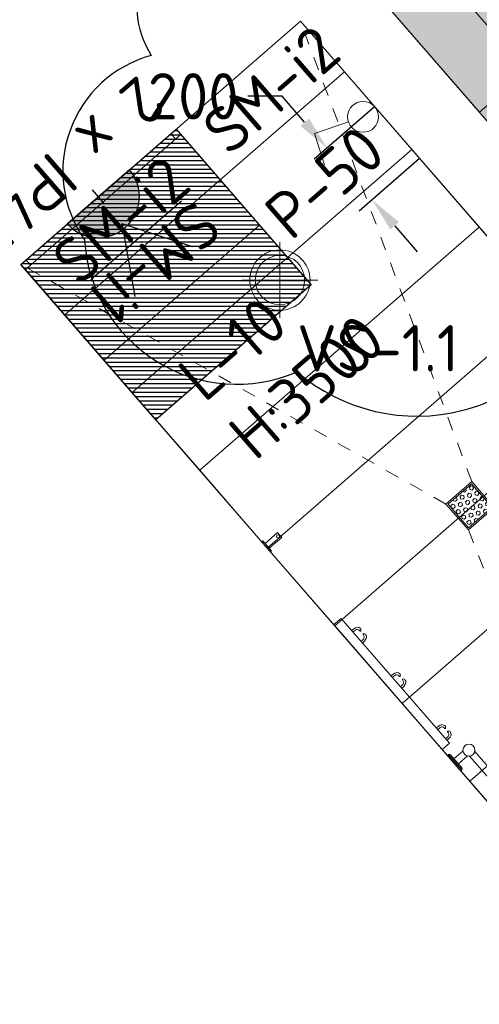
# Model space of a CAD drawing. Header units: millimetres. Extents: x -3074 to 179405, y -22 to 114374.
# Tile 65 of 184: x 147721 to 149062, y 75278 to 78148. Entities that reach past the tile are written whole.
import ezdxf

# ---------------------------------------------------------------- set-up
doc = ezdxf.new("R2010")
doc.units = ezdxf.units.MM
doc.linetypes.add('Hidden_100', pattern=[80, 40, -40])
doc.layers.get('0').update_dxf_attribs({"true_color": 0x000000})
for name, color, linetype, true_color in [('_SA-DIM', 1, 'Continuous', 0xff0000), ('_SA-ELEKTER_pistikupesad', 7, 'Continuous', 0x9900cc), ('_SA-LAGI_tekst', 7, 'Continuous', 0x7f4f3f), ('_SA-MÄRKUSED', 1, 'Continuous', 0xff0000)]:
    doc.layers.add(name, color=color, linetype=linetype, true_color=true_color)
for name, color, linetype, lineweight, true_color in [('_SA-ELEKTER_tekst', 7, 'Continuous', 9, 0x9900cc), ('_SA-LAGI', 7, 'Continuous', 9, 0x5b5b5b), ('_SA-LAGI_hatch', 7, 'Continuous', 5, 0x787878), ('_SA-PORAND', 7, 'Continuous', 9, 0x5b5b5b), ('_SA-PORAND_hatch', 254, 'Continuous', 9, 0xbebebe), ('_SA-PORAND_tekst', 7, 'Continuous', 9, 0x5b5b5b), ('_SA-SANTEHN', 7, 'Continuous', 13, 0x4c5f99), ('_SA-SANTEHN_trapp', 7, 'Continuous', 0, 0x4c6099), ('_SA-SEIN_dim', 1, 'Continuous', 13, 0xff0000), ('_SA-SISUSTUS_kohtkindel', 7, 'Continuous', 15, 0x7f4f3f), ('_SA-VALGUSTUS', 20, 'Continuous', 13, 0xff3f00), ('_SA-VALGUSTUS_DIM', 240, 'Continuous', 13, 0xff003f), ('_SA-VALGUSTUS_lulitid', 240, 'Continuous', 9, 0xff003f)]:
    doc.layers.add(name, color=color, linetype=linetype, lineweight=lineweight, true_color=true_color)
doc.styles.add('Arial Regular', font='txt')
doc.styles.add('DIN Pro Light-Light', font='txt')
doc.styles.add('DIN Pro Medium-Medium', font='txt')
doc.dimstyles.new('INP_100_DIM', dxfattribs={"dimtxt": 135, "dimasz": 100, "dimexe": 50, "dimexo": 0.5, "dimgap": 20, "dimtad": 0, "dimtih": 1, "dimtoh": 1, "dimdec": 0, "dimzin": 1, "dimdsep": 46, "dimtxsty": 'DIN Pro Light-Light', "dimcen": 2.5, "dimadec": 1, "dimazin": 1, "dimtfac": 1, "dimtdec": 4, "dimtix": 1, "dimtofl": 0, "dimtmove": 1, "dimatfit": 3, "dimfxl": 1, "dimtolj": 1, "dimtzin": 1, "dimarcsym": 0})

# ---------------------------------------------------------------- blocks, each defined once
blk = doc.blocks.new('B1')
at = {"color": 0, "linetype": 'ByBlock', "lineweight": -2}
for p, q in [((-30, 0), (-30, -4)), ((-30, 0), (30, 0)), ((30, 0), (30, -4)), ((535, 0), (535, -4)), ((595, 0), (535, 0)), ((595, 0), (595, -4)), ((-30, -4), (30, -4)), ((-25, -8), (25.2, -8)), ((-10, -43.1), (-10, -8)), ((10, -43.1), (10, -8)), ((595, -4), (535, -4)), ((590, -8), (539.8, -8)), ((555, -43.1), (555, -8)), ((575, -43.1), (575, -8)), ((14.4, -47.5), (550.6, -47.5)), ((14.4, -67.5), (550.6, -67.5))]:
    blk.add_line(p, q, dxfattribs=at)
for centre in [(0, -57.5), (565, -57.5)]:
    blk.add_circle(centre, 17.5, dxfattribs=at)
for centre, start, end in [((-25.1, -3), 191.7878, 270.8926), ((25.1, -3), 269.1074, 348.2122), ((539.9, -3), 191.7878, 270.8926), ((590.1, -3), 269.1074, 348.2122)]:
    blk.add_arc(centre, 5.03, start, end, dxfattribs=at)
blk = doc.blocks.new('nagipealt')
at = {"color": 0, "linetype": 'ByBlock', "lineweight": -2}
for points in [[(-4, -9.5), (-52, -9.5), (-52, 9.5), (-4, 9.5)], [(-4, -19), (0, -19), (0, 19), (-4, 19)]]:
    blk.add_lwpolyline(points, close=True, dxfattribs=at)
blk.add_circle((-46, 0), 4.5, dxfattribs=at)
blk = doc.blocks.new('SM-i2')
at = {"color": 0, "linetype": 'ByBlock', "lineweight": -2}
blk.add_lwpolyline([(20, -20), (20, 0), (0, 0), (0, -20)], close=True, dxfattribs=at)
at = {"color": 0, "linetype": 'ByBlock', "lineweight": -2, "insert": (304.5, -27.6), "char_height": 135, "width": 1240.295, "attachment_point": 2, "style": 'DIN Pro Medium-Medium'}
blk.add_mtext('SM-i2', dxfattribs=at)
blk = doc.blocks.new('SM-i1')
at = {"color": 0, "linetype": 'ByBlock', "lineweight": -2}
blk.add_lwpolyline([(300, -350), (300, 0), (-300, 0), (-300, -350)], close=True, dxfattribs=at)
at = {"color": 0, "linetype": 'ByBlock', "lineweight": -2, "insert": (2.1, -50.5), "char_height": 135, "width": 1193.082, "attachment_point": 2, "style": 'DIN Pro Medium-Medium'}
blk.add_mtext('SM-i1', dxfattribs=at)
blk = doc.blocks.new('_SA pistik(syvistatud) IP45x2')
at = {"linetype": 'ByBlock', "lineweight": -2}
blk.add_hatch(color=0, dxfattribs=at).paths.add_polyline_path([(-80.1, 0), (80.1, 0), (80.1, 1.8), (80, 3.5), (79.9, 5.3), (79.7, 7.1), (79.5, 9), (79.3, 10.8), (79, 12.6), (78.6, 14.5), (78.2, 16.3), (77.8, 18.2), (77.3, 20), (76.8, 21.9), (76.2, 23.7), (75.6, 25.5), (74.9, 27.4), (74.2, 29.2), (73.4, 31), (72.6, 32.8), (71.8, 34.6), (70.8, 36.4), (69.9, 38.2), (68.9, 39.9), (67.8, 41.7), (66.7, 43.4), (65.6, 45), (64.4, 46.7), (63.1, 48.3), (61.8, 49.9), (60.5, 51.5), (59.1, 53), (57.7, 54.5), (56.3, 56), (54.8, 57.4), (53.3, 58.8), (51.7, 60.1), (50.2, 61.4), (48.5, 62.7), (46.9, 63.9), (45.2, 65.1), (43.5, 66.2), (41.8, 67.3), (40.1, 68.3), (38.3, 69.3), (36.5, 70.3), (34.7, 71.2), (32.9, 72), (31.1, 72.8), (29.3, 73.5), (27.4, 74.2), (25.6, 74.9), (23.7, 75.5), (21.9, 76), (20, 76.5), (18.2, 77), (16.3, 77.4), (14.5, 77.8), (12.6, 78.1), (10.8, 78.4), (9, 78.6), (7.2, 78.8), (5.3, 78.9), (3.5, 79), (1.8, 79.1), (0, 79.1), (-1.8, 79.1), (-3.5, 79), (-5.3, 78.9), (-7.2, 78.8), (-9, 78.6), (-10.8, 78.4), (-12.6, 78.1), (-14.5, 77.8), (-16.3, 77.4), (-18.2, 77), (-20, 76.5), (-21.9, 76), (-23.7, 75.5), (-25.6, 74.9), (-27.4, 74.2), (-29.3, 73.5), (-31.1, 72.8), (-32.9, 72), (-34.7, 71.2), (-36.5, 70.3), (-38.3, 69.3), (-40.1, 68.3), (-41.8, 67.3), (-43.5, 66.2), (-45.2, 65.1), (-46.9, 63.9), (-48.5, 62.7), (-50.2, 61.4), (-51.7, 60.1), (-53.3, 58.8), (-54.8, 57.4), (-56.3, 56), (-57.7, 54.5), (-59.1, 53), (-60.5, 51.5), (-61.8, 49.9), (-63.1, 48.3), (-64.4, 46.7), (-65.6, 45), (-66.7, 43.4), (-67.8, 41.7), (-68.9, 39.9), (-69.9, 38.2), (-70.8, 36.4), (-71.8, 34.6), (-72.6, 32.8), (-73.4, 31), (-74.2, 29.2), (-74.9, 27.4), (-75.6, 25.5), (-76.2, 23.7), (-76.8, 21.9), (-77.3, 20), (-77.8, 18.2), (-78.2, 16.3), (-78.6, 14.5), (-79, 12.6), (-79.3, 10.8), (-79.5, 9), (-79.7, 7.1), (-79.9, 5.3), (-80, 3.5), (-80.1, 1.8)], flags=0)
at = {"color": 0, "linetype": 'ByBlock', "lineweight": -2}
for p, q in [((0, 68.7), (-73.7, 192.2)), ((0, 68.7), (73.7, 192.2)), ((116.6, 111.4), (-116.6, 111.4)), ((17.9, 0), (-17.9, 0)), ((0, 17.9), (0, -17.9))]:
    blk.add_line(p, q, dxfattribs=at)
blk.add_lwpolyline([(-80.1, 0), (80.1, 0, 0.986995)], format="xyb", close=True, dxfattribs=at)
at = {"color": 0, "linetype": 'ByBlock', "lineweight": -2, "insert": (-102.9, 308.9, 0), "char_height": 0.18, "width": 1.372, "attachment_point": 1, "style": 'Arial Regular'}
blk.add_mtext('IP45', dxfattribs=at)
blk = doc.blocks.new('*D378')
at = {"layer": '_SA-SEIN_dim', "color": 0, "lineweight": -2}
for p, q in [((147576.4, 75403.9), (147405.6, 75255.5)), ((147509, 75212.8), (147548.3, 75167.6)), ((147822, 74852.7), (147782.7, 74897.9)), ((148020.6, 74892.9), (147849.9, 74744.4))]:
    blk.add_line(p, q, dxfattribs=at)
at = {"layer": '_SA-SEIN_dim', "color": 0}
for points in [[(147521.5, 75223.7), (147496.4, 75201.9), (147443.4, 75288.3)], [(147809.4, 74841.8), (147834.6, 74863.6), (147887.6, 74777.2)]]:
    blk.add_solid(points, dxfattribs=at)
at = {"layer": 'Defpoints', "color": 0}
for p in [(147576.8, 75404.2), (148021, 74893.2), (147887.6, 74777.2)]:
    blk.add_point(p, dxfattribs=at)
at = {"layer": '_SA-SEIN_dim', "color": 0, "insert": (147665.5, 75032.8), "char_height": 135, "attachment_point": 5, "style": 'DIN Pro Light-Light'}
blk.add_mtext('\\A1;677', dxfattribs=at)
blk = doc.blocks.new('VS-1.1 01')
at = {"color": 0, "linetype": 'ByBlock', "lineweight": -2}
for p, q in [((0, -220.5), (0, 220.5)), ((-220.5, 0), (220.5, 0))]:
    blk.add_line(p, q, dxfattribs=at)
for radius in [176, 144]:
    blk.add_circle((0, 0), radius, dxfattribs=at)
at = {"color": 0, "linetype": 'ByBlock', "lineweight": -2, "insert": (100, -262), "char_height": 270, "width": 2611.475, "attachment_point": 1, "style": 'DIN Pro Medium-Medium'}
blk.add_mtext('VS-1.1', dxfattribs=at)
blk = doc.blocks.new('_SA Lyliti x1')
at = {"color": 0, "linetype": 'ByBlock', "lineweight": -2}
for p, q in [((-32.5, 94.3), (-93.1, 74.9)), ((-9.8, 28.4), (-32.5, 94.3))]:
    blk.add_line(p, q, dxfattribs=at)
blk.add_circle((0, 0), 30, dxfattribs=at)
blk = doc.blocks.new('*D619')
at = {"layer": '_SA-VALGUSTUS_DIM', "color": 0, "lineweight": -2}
for p, q in [((148486.9, 77924.5), (148386.9, 77924.5)), ((148552.5, 77849.1), (148486.9, 77924.5)), ((148756.4, 77893.7), (148580.4, 77740.8)), ((148887.6, 77742.8), (148711.6, 77589.8)), ((148815, 77547.2), (148880.6, 77471.7))]:
    blk.add_line(p, q, dxfattribs=at)
at = {"layer": '_SA-VALGUSTUS_DIM', "color": 0}
for points in [[(148540, 77838.1), (148565.1, 77860), (148618.1, 77773.6)], [(148827.5, 77558.1), (148802.4, 77536.2), (148749.4, 77622.6)]]:
    blk.add_solid(points, dxfattribs=at)
at = {"layer": 'Defpoints', "color": 0}
for p in [(148756.7, 77894.1), (148618.1, 77773.6), (148887.9, 77743.1)]:
    blk.add_point(p, dxfattribs=at)
at = {"layer": '_SA-VALGUSTUS_DIM', "color": 0, "insert": (148227.4, 77924.5), "char_height": 135, "attachment_point": 5, "style": 'DIN Pro Light-Light'}
blk.add_mtext('\\A1;200', dxfattribs=at)

msp = doc.modelspace()

# ---------------------------------------------------------------- hatches: boundary and pattern name
at = {"layer": '_SA-DIM'}
h = msp.add_hatch(dxfattribs=at)
h.set_pattern_fill('Hatch1', color=256, scale=100, style=0, pattern_type=2)
h.set_pattern_definition([(0, (0, 0), (0, 12.5), [])])
h.paths.add_polyline_path([(147725.1, 77434.6), (148178, 77828.2), (148571.6, 77375.4), (148118.8, 76981.7)], flags=0)
at = {"layer": '_SA-LAGI_hatch'}
h = msp.add_hatch(dxfattribs=at)
h.set_pattern_fill('Plus', color=256, scale=200, angle=41, style=0, pattern_type=2)
h.set_pattern_definition([(41, (-18.87, -16.4), (-131.2118, 150.94192), [50, -150]), (131, (16.4, -18.87), (-150.94192, -131.2118), [50, -150])])
h.paths.add_polyline_path([(162278.7, 92961.1), (165539.3, 89210.2), (162958.2, 86966.4), (159697.6, 90717.3), (149531.7, 81880.2), (152792.3, 78129.3), (150543.2, 76174.3), (147282.6, 79925.2), (140165.8, 73738.6), (138919.3, 75172.6), (167837.4, 100178.2), (168319.5, 100597.3), (168613.9, 100853.4), (168818.5, 101031), (169475.1, 101601.8), (170656, 100243.3)], flags=0)
at = {"layer": '_SA-PORAND_hatch', "true_color": 0xfafafa}
msp.add_hatch(color=7, dxfattribs=at).paths.add_polyline_path([(149200.2, 77998.6), (148410.3, 78907.3), (148272, 78787.1), (149061.9, 77878.4)], flags=0)
at = {"layer": '_SA-SANTEHN_trapp'}
h = msp.add_hatch(dxfattribs=at)
h.set_pattern_fill('HEX', color=256, scale=2, angle=225, style=0, pattern_type=2)
h.set_pattern_definition([(225, (6350.403, 97111.159), (7.7771299, -7.7771299), [6.35, -12.7]), (345, (6350.403, 97111.159), (2.8466271, 10.6237571), [6.35, -12.7]), (285, (6345.913, 97106.669), (10.6237571, 2.8466271), [6.35, -12.7])])
h.paths.add_polyline_path([(149099, 76726.8), (149039.3, 76795.4), (148970.7, 76735.8), (149030.4, 76667.2)], flags=0)

# ---------------------------------------------------------------- linework, layer by layer
at = {"layer": '_SA-DIM'}
msp.add_lwpolyline([(147725.1, 77434.6), (148178, 77828.2), (148571.6, 77375.4), (148118.8, 76981.7)], close=True, dxfattribs=at)
at = {"layer": '_SA-LAGI'}
msp.add_lwpolyline([(147725.1, 77434.6), (148540.2, 78143.1), (150370.6, 76037.5), (149555.5, 75328.9)], close=True, dxfattribs=at)
at = {"layer": '_SA-LAGI_hatch'}
msp.add_lwpolyline([(162278.7, 92961.1), (165539.3, 89210.2), (162958.2, 86966.4), (159697.6, 90717.3), (149531.7, 81880.2), (152792.3, 78129.3), (150543.2, 76174.3), (147282.6, 79925.2), (140165.8, 73738.6), (138919.3, 75172.6), (167771.7, 100253.6), (167561.6, 100494.4), (168543.2, 101347.7), (165453.1, 104902.4), (166109.5, 105473.5), (170656, 100243.3)], close=True, dxfattribs=at)
at = {"layer": '_SA-MÄRKUSED'}
msp.add_lwpolyline([(148105.3, 78043.3, 0.520567), (147910.9, 77505.9, 0.520567), (148530.3, 77121.3, 0.520567), (149382.9, 77341.4, 0.520567), (149421.3, 78029.7, 0.520567), (149118.1, 78720.9, 0.520567), (148278.8, 78459.1, 0.520567)], format="xyb", close=True, dxfattribs=at)
at = {"layer": '_SA-PORAND'}
msp.add_lwpolyline([(153509, 85337.7), (149531.7, 81880.2), (152923.5, 77978.4), (150674.5, 76023.3), (147282.6, 79925.2), (132880, 67405.2)], dxfattribs=at)
for points in [[(149200.2, 77998.6), (148410.3, 78907.3), (148272, 78787.1), (149061.9, 77878.4)], [(148540.2, 78143.1), (147725.1, 77434.6), (149555.5, 75328.9), (150370.6, 76037.5)]]:
    msp.add_lwpolyline(points, close=True, dxfattribs=at)
at = {"layer": '_SA-PORAND_hatch'}
for points in [[(148540.2, 78143.1), (147725.1, 77434.6), (147853.1, 77287.4), (148668.2, 77995.9)], [(148668.2, 77995.9), (147853.1, 77287.4), (148049.9, 77061), (148865, 77769.5)], [(148865, 77769.5), (148049.9, 77061), (148246.7, 76834.6), (149061.8, 77543.1)], [(149061.8, 77543.1), (148246.7, 76834.6), (148443.5, 76608.1), (149258.6, 77316.7)], [(149258.6, 77316.7), (148443.5, 76608.1), (148640.3, 76381.7), (149455.4, 77090.3)], [(149455.4, 77090.3), (148640.3, 76381.7), (148837.1, 76155.3), (149652.3, 76863.9)], [(149652.3, 76863.9), (148837.1, 76155.3), (149034, 75928.9), (149849.1, 76637.5)], [(149849.1, 76637.5), (149034, 75928.9), (149230.8, 75702.5), (150045.9, 76411.1)]]:
    msp.add_lwpolyline(points, close=True, dxfattribs=at)
at = {"layer": '_SA-SANTEHN'}
msp.add_lwpolyline([(148974.7, 76039), (148658.5, 76402.8), (148637.7, 76384.8), (148953.9, 76021)], close=True, dxfattribs=at)
for points in [[(148689.2, 76367.4), (148699, 76375.9), (148708, 76378.5), (148715.4, 76374.2), (148717.2, 76371.5), (148716.4, 76363.3), (148713.2, 76367.9), (148705.4, 76372.5), (148700, 76368.7), (148693.2, 76362.8)], [(148720.7, 76331.2), (148730.4, 76339.7), (148734.3, 76348.3), (148731.1, 76356.2), (148728.6, 76358.4), (148720.3, 76358.8), (148724.5, 76355), (148727.9, 76346.6), (148723.4, 76341.8), (148716.6, 76335.9)], [(148804, 76235.4), (148813.8, 76243.9), (148822.8, 76246.5), (148830.1, 76242.2), (148832, 76239.5), (148831.2, 76231.2), (148828, 76235.8), (148820.2, 76240.4), (148814.8, 76236.7), (148808, 76230.7)], [(148835.4, 76199.2), (148845.2, 76207.7), (148849, 76216.3), (148845.8, 76224.2), (148843.4, 76226.4), (148835.1, 76226.8), (148839.2, 76222.9), (148842.7, 76214.5), (148838.2, 76209.7), (148831.4, 76203.8)], [(148936, 76083.6), (148945.7, 76092.1), (148954.8, 76094.6), (148962.1, 76090.4), (148964, 76087.7), (148963.2, 76079.4), (148960, 76084), (148952.1, 76088.6), (148946.8, 76084.8), (148940, 76078.9)], [(148967.4, 76047.4), (148977.2, 76055.9), (148981, 76064.5), (148977.8, 76072.3), (148975.4, 76074.6), (148967.1, 76074.9), (148971.2, 76071.1), (148974.7, 76062.7), (148970.2, 76057.9), (148963.4, 76052)]]:
    msp.add_open_spline(points, degree=3, dxfattribs=at)
at = {"layer": '_SA-SANTEHN_trapp', "linetype": 'Hidden_100'}
for p, q in [((149039.8, 76801.9), (148540.2, 78143.1)), ((148964.3, 76736.3), (147725.1, 77434.6)), ((149029.9, 76660.8), (149555.5, 75328.9))]:
    msp.add_line(p, q, dxfattribs=at)
at = {"layer": '_SA-SANTEHN_trapp'}
for points in [[(149105.4, 76726.4), (149039.8, 76801.9), (148964.3, 76736.3), (149029.9, 76660.8)], [(149099, 76726.8), (149039.3, 76795.4), (148970.7, 76735.8), (149030.4, 76667.2)]]:
    msp.add_lwpolyline(points, close=True, dxfattribs=at)

# ---------------------------------------------------------------- block references
at = {"layer": '_SA-ELEKTER_pistikupesad', "xscale": 1.5, "yscale": 1.5, "zscale": 1.5, "rotation": 221.0000000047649}
msp.add_blockref('_SA pistik(syvistatud) IP45x2', (147951.5, 77631.4), dxfattribs=at)
at = {"layer": '_SA-SANTEHN', "xscale": -1, "rotation": 41.00006830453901}
msp.add_blockref('nagipealt', (148440.2, 76611.9), dxfattribs=at)
at = {"layer": '_SA-SANTEHN', "rotation": 131.0000683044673}
msp.add_blockref('B1', (149359, 75555), dxfattribs=at)
at = {"layer": '_SA-SISUSTUS_kohtkindel'}
for name, p, rotation in [('SM-i2', (148162.9, 77815.1), 41.00006823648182), ('SM-i2', (147725.1, 77434.6), 41.00006823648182), ('SM-i1', (148194.3, 77352.1), 221.0000682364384)]:
    msp.add_blockref(name, p, dxfattribs=dict(at, rotation=rotation))
at = {"layer": '_SA-VALGUSTUS', "xscale": 0.4999999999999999, "yscale": 0.4999999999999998, "zscale": 0.5, "rotation": 359.9999999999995}
msp.add_blockref('VS-1.1 01', (148480.3, 77388.8), dxfattribs=at)
at = {"layer": '_SA-VALGUSTUS_lulitid', "xscale": 1.499501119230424, "yscale": 1.499501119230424, "zscale": 1.499501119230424, "rotation": 90.00000000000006}
msp.add_blockref('_SA Lyliti x1', (148722.8, 77864.5), dxfattribs=at)

# ---------------------------------------------------------------- texts
at = {"layer": '_SA-ELEKTER_tekst', "insert": (148157, 77888.6), "char_height": 135, "width": 1538.852, "attachment_point": 1, "rotation": 221, "style": 'DIN Pro Light-Light'}
msp.add_mtext('2 x IP45', dxfattribs=at)
at = {"layer": '_SA-LAGI_tekst', "color": 1, "true_color": 0xff0000, "insert": (148172.1, 77130.8), "char_height": 135, "width": 1426.721, "attachment_point": 1, "rotation": 41, "style": 'DIN Pro Medium-Medium'}
msp.add_mtext('{\\fDIN Pro;L-10}\\P{\\fDIN Pro;H:3500}\\P', dxfattribs=at)
at = {"layer": '_SA-PORAND_tekst', "insert": (148424.5, 77601.9), "char_height": 135, "width": 1047.541, "attachment_point": 1, "rotation": 41, "style": 'DIN Pro Medium-Medium'}
msp.add_mtext('P-50', dxfattribs=at)

# ---------------------------------------------------------------- dimensions: what is measured, and where the dimension line sits
at = {"layer": '_SA-SEIN_dim'}
dim = msp.add_linear_dim(base=(147887.6, 74777.2), p1=(147576.8, 75404.2), p2=(148021, 74893.2), angle=311, dimstyle='INP_100_DIM', override={"dimtxt": 135, "dimasz": 100, "dimexe": 50, "dimexo": 0.5, "dimgap": 20, "dimdec": 0, "dimzin": 1, "dimtxsty": 'DIN Pro Light-Light', "dimsah": 0, "dimcen": 2.5, "dimadec": 1, "dimazin": 1, "dimtix": 0, "dimtmove": 0, "dimtzin": 1}, dxfattribs=at)
dim.commit()
dim.dimension.update_dxf_attribs({"geometry": '*D378', "text_midpoint": (147665.5, 75032.8)})
at = {"layer": '_SA-VALGUSTUS_DIM'}
dim = msp.add_linear_dim(base=(148618.1, 77773.6), p1=(148887.9, 77743.1), p2=(148756.7, 77894.1), angle=131, dimstyle='INP_100_DIM', override={"dimtxt": 135, "dimasz": 100, "dimexe": 50, "dimexo": 0.5, "dimgap": 20, "dimdec": 0, "dimzin": 1, "dimtxsty": 'DIN Pro Light-Light', "dimsah": 0, "dimcen": 2.5, "dimadec": 1, "dimazin": 1, "dimtix": 0, "dimtmove": 0, "dimtzin": 1}, dxfattribs=at)
dim.commit()
dim.dimension.update_dxf_attribs({"geometry": '*D619', "text_midpoint": (148227.4, 77924.5)})

doc.saveas('drawing.dxf')
